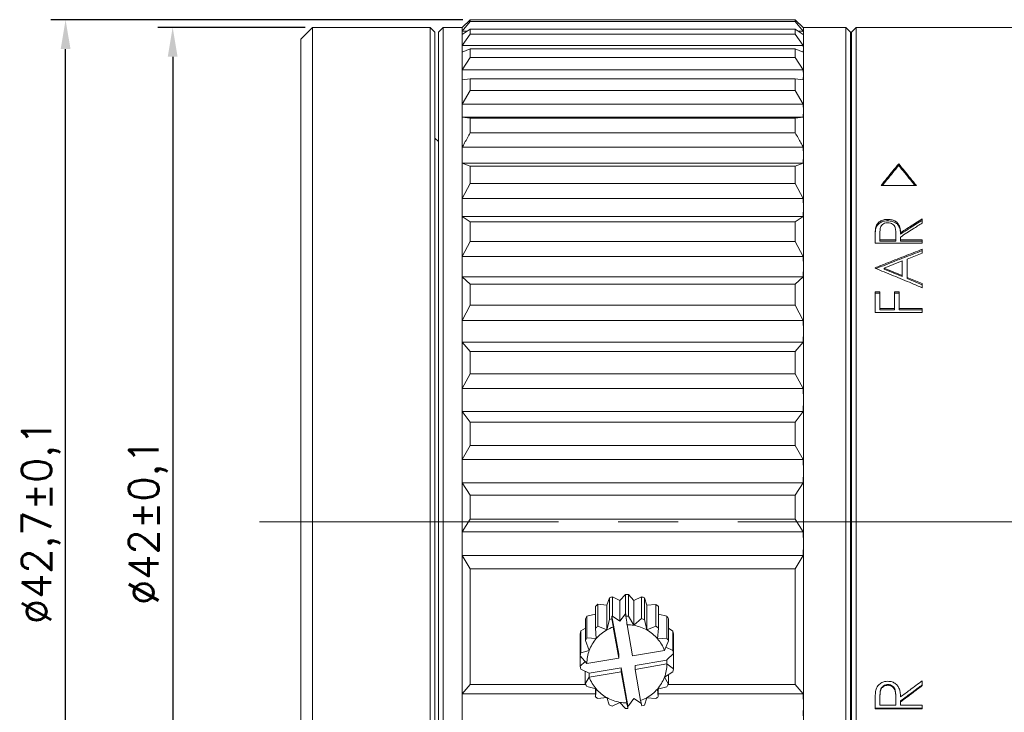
# Model space of a CAD drawing. Header units: millimetres. Extents: x 2480 to 2682, y -3541 to -3483.
# Tile 6 of 10: x 2599 to 2641, y -3515 to -3485. Entities that reach past the tile are written whole.
import ezdxf

# ---------------------------------------------------------------- set-up
doc = ezdxf.new("R2010")
doc.units = ezdxf.units.MM
doc.linetypes.add('CENTERX2', pattern=[20.32, 12.7, -2.54, 2.54, -2.54])
doc.layers.add('biao', color=7, linetype='Continuous', lineweight=13)
doc.layers.add('中心線', color=1, linetype='CENTERX2', lineweight=15)
doc.styles.get("Standard").update_dxf_attribs({"font": 'txt.shx'})
doc.dimstyles.new('ISO-25', dxfattribs={"dimtxt": 2.5, "dimasz": 2.5, "dimexe": 1.25, "dimexo": 0.625, "dimtad": 1, "dimdec": 3, "dimtxsty": 'Standard', "dimcen": 2.5, "dimadec": 0, "dimazin": 0, "dimtfac": 1, "dimtdec": 3, "dimtmove": 0, "dimatfit": 3, "dimfxl": 1, "dimarcsym": 0})

# ---------------------------------------------------------------- blocks, each defined once
blk = doc.blocks.new('*D2024')
at = {"layer": 'biao', "color": 0, "lineweight": -2, "transparency": 16777216}
for p, q in [((2610.863, -3485.736), (2604.611, -3485.736)), ((2605.236, -3486.986), (2605.236, -3526.486)), ((2610.863, -3527.736), (2604.611, -3527.736))]:
    blk.add_line(p, q, dxfattribs=at)
at = {"layer": 'biao', "color": 0, "transparency": 16777216}
for points in [[(2605.028, -3486.986), (2605.445, -3486.986), (2605.236, -3485.736)], [(2605.028, -3526.486), (2605.445, -3526.486), (2605.236, -3527.736)]]:
    blk.add_solid(points, dxfattribs=at)
at = {"layer": 'Defpoints', "color": 0, "transparency": 16777216}
for p in [(2611.176, -3485.736), (2605.236, -3527.736), (2611.176, -3527.736)]:
    blk.add_point(p, dxfattribs=at)
at = {"layer": 'biao', "color": 0, "transparency": 16777216, "insert": (2604.195, -3506.736), "char_height": 1.25, "attachment_point": 5, "rotation": 90}
blk.add_mtext('%%c42±0,1', dxfattribs=at)
blk = doc.blocks.new('*D2025')
at = {"layer": 'biao', "color": 0, "lineweight": -2, "transparency": 16777216}
for p, q in [((2617.568, -3485.41), (2600.062, -3485.41)), ((2600.687, -3526.825), (2600.687, -3486.66)), ((2617.568, -3528.075), (2600.062, -3528.075))]:
    blk.add_line(p, q, dxfattribs=at)
at = {"layer": 'biao', "color": 0, "transparency": 16777216}
for points in [[(2600.479, -3486.66), (2600.896, -3486.66), (2600.687, -3485.41)], [(2600.479, -3526.825), (2600.896, -3526.825), (2600.687, -3528.075)]]:
    blk.add_solid(points, dxfattribs=at)
at = {"layer": 'Defpoints', "color": 0, "transparency": 16777216}
for p in [(2600.687, -3485.41), (2617.88, -3485.41), (2617.88, -3528.075)]:
    blk.add_point(p, dxfattribs=at)
at = {"layer": 'biao', "color": 0, "transparency": 16777216, "insert": (2599.646, -3506.743), "char_height": 1.25, "attachment_point": 5, "rotation": 90}
blk.add_mtext('%%c42,7±0,1', dxfattribs=at)

msp = doc.modelspace()

# ---------------------------------------------------------------- linework, layer by layer
at = {"color": 7, "linetype": 'Continuous', "lineweight": 15}
for p, q in [((2611.1758, -3485.7358), (2610.6758, -3486.2358)), ((2616.1758, -3485.7358), (2611.1758, -3485.7358)), ((2611.1758, -3485.7358), (2611.1758, -3527.7358)), ((2616.3758, -3485.9358), (2616.1758, -3485.7358)), ((2616.1758, -3527.7358), (2616.1758, -3485.7358)), ((2616.73, -3485.7358), (2616.53, -3485.9358)), ((2617.53, -3485.7358), (2616.73, -3485.7358)), ((2616.73, -3485.7358), (2616.73, -3527.7358)), ((2617.536, -3485.7347), (2617.53, -3485.7358)), ((2617.53, -3485.9683), (2617.53, -3485.7358)), ((2617.53, -3485.7358), (2617.536, -3485.737)), ((2617.88, -3485.4097), (2617.536, -3485.7347)), ((2617.536, -3485.737), (2617.88, -3485.4147)), ((2617.88, -3485.4908), (2617.536, -3485.8941)), ((2617.88, -3485.4097), (2631.68, -3485.4097)), ((2617.88, -3485.4147), (2617.88, -3485.4908)), ((2631.68, -3485.4147), (2617.88, -3485.4147)), ((2617.88, -3485.4908), (2631.68, -3485.4908)), ((2632.0241, -3485.7347), (2631.68, -3485.4097)), ((2631.68, -3485.4908), (2631.68, -3485.4147)), ((2631.68, -3485.4147), (2632.0241, -3485.737)), ((2632.0241, -3485.8941), (2631.68, -3485.4908)), ((2632.03, -3485.7358), (2632.0241, -3485.7347)), ((2632.0241, -3485.737), (2632.03, -3485.7358)), ((2633.83, -3485.7358), (2632.03, -3485.7358)), ((2632.03, -3485.9683), (2632.03, -3485.7358)), ((2634.03, -3485.9358), (2633.83, -3485.7358)), ((2633.83, -3500.2932), (2633.83, -3485.7358)), ((2634.277, -3485.7358), (2634.077, -3485.9358)), ((2648.377, -3485.7358), (2634.277, -3485.7358)), ((2634.277, -3485.7358), (2634.277, -3527.7358)), ((2616.3758, -3485.9358), (2616.3758, -3527.5358)), ((2616.53, -3527.5358), (2616.53, -3485.9358)), ((2617.536, -3485.8941), (2617.53, -3485.9683)), ((2617.53, -3486.6463), (2617.53, -3485.9683)), ((2617.53, -3485.9683), (2617.536, -3486.0425)), ((2617.536, -3486.0425), (2617.88, -3485.8056)), ((2617.7515, -3485.8941), (2617.536, -3485.8941)), ((2617.88, -3486.0278), (2617.536, -3486.5007)), ((2617.88, -3485.8056), (2617.88, -3486.0278)), ((2631.68, -3485.8056), (2617.88, -3485.8056)), ((2617.88, -3486.0278), (2631.68, -3486.0278)), ((2631.68, -3486.0278), (2631.68, -3485.8056)), ((2631.68, -3485.8056), (2632.0241, -3486.0425)), ((2632.0241, -3486.5007), (2631.68, -3486.0278)), ((2632.0241, -3485.8941), (2631.8085, -3485.8941)), ((2632.03, -3485.9683), (2632.0241, -3485.8941)), ((2632.0241, -3486.0425), (2632.03, -3485.9683)), ((2632.03, -3486.6463), (2632.03, -3485.9683)), ((2634.03, -3485.9358), (2634.03, -3500.3545)), ((2634.077, -3485.9358), (2634.077, -3527.5358)), ((2610.6758, -3527.2358), (2610.6758, -3486.2358)), ((2617.536, -3486.5007), (2617.53, -3486.6463)), ((2632.0241, -3486.5007), (2617.536, -3486.5007)), ((2632.03, -3486.6463), (2632.0241, -3486.5007)), ((2617.53, -3487.7554), (2617.53, -3486.6463)), ((2617.53, -3486.6463), (2617.536, -3486.792)), ((2617.536, -3486.792), (2617.88, -3486.6456)), ((2617.88, -3486.6456), (2617.88, -3487.0091)), ((2631.68, -3486.6456), (2617.88, -3486.6456)), ((2631.68, -3487.0091), (2631.68, -3486.6456)), ((2631.68, -3486.6456), (2632.0241, -3486.792)), ((2632.0241, -3486.792), (2632.03, -3486.6463)), ((2632.03, -3487.7554), (2632.03, -3486.6463)), ((2634.077, -3486.6858), (2634.03, -3486.6858)), ((2617.88, -3487.0091), (2617.536, -3487.5414)), ((2617.88, -3487.0091), (2631.68, -3487.0091)), ((2632.0241, -3487.5414), (2631.68, -3487.0091)), ((2617.536, -3487.5414), (2617.53, -3487.7554)), ((2617.53, -3489.2717), (2617.53, -3487.7554)), ((2617.53, -3487.7554), (2617.536, -3487.9693)), ((2632.0241, -3487.5414), (2617.536, -3487.5414)), ((2632.03, -3487.7554), (2632.0241, -3487.5414)), ((2632.0241, -3487.9693), (2632.03, -3487.7554)), ((2632.03, -3489.2717), (2632.03, -3487.7554)), ((2617.536, -3487.9693), (2617.88, -3487.9167)), ((2617.88, -3487.9167), (2617.88, -3488.4136)), ((2631.68, -3487.9167), (2617.88, -3487.9167)), ((2631.68, -3488.4136), (2631.68, -3487.9167)), ((2631.68, -3487.9167), (2632.0241, -3487.9693)), ((2617.88, -3488.4136), (2617.536, -3488.994)), ((2617.88, -3488.4136), (2631.68, -3488.4136)), ((2632.0241, -3488.994), (2631.68, -3488.4136)), ((2617.536, -3488.994), (2617.53, -3489.2717)), ((2632.0241, -3488.994), (2617.536, -3488.994)), ((2632.03, -3489.2717), (2632.0241, -3488.994)), ((2617.53, -3491.1627), (2617.53, -3489.2717)), ((2617.53, -3489.2717), (2617.536, -3489.5493)), ((2632.0241, -3489.5493), (2632.03, -3489.2717)), ((2632.03, -3491.1627), (2632.03, -3489.2717)), ((2617.536, -3489.5493), (2617.88, -3489.5915)), ((2632.0241, -3489.5493), (2617.536, -3489.5493)), ((2617.88, -3489.5915), (2617.88, -3490.2112)), ((2631.68, -3489.5915), (2617.88, -3489.5915)), ((2631.68, -3489.5915), (2632.0241, -3489.5493)), ((2631.68, -3490.2112), (2631.68, -3489.5915)), ((2617.88, -3490.2112), (2631.68, -3490.2112)), ((2616.53, -3490.59), (2616.3758, -3490.4358)), ((2617.536, -3490.8272), (2617.53, -3491.1627)), ((2617.53, -3493.3878), (2617.53, -3491.1627)), ((2617.53, -3491.1627), (2617.536, -3491.4981)), ((2632.0241, -3490.8272), (2617.536, -3490.8272)), ((2632.03, -3491.1627), (2632.0241, -3490.8272)), ((2632.0241, -3491.4981), (2632.03, -3491.1627)), ((2632.03, -3493.3878), (2632.03, -3491.1627)), ((2617.536, -3491.4981), (2617.88, -3491.6342)), ((2632.0241, -3491.4981), (2617.536, -3491.4981)), ((2631.68, -3491.6342), (2632.0241, -3491.4981)), ((2636.077, -3491.5326), (2636.077, -3491.605)), ((2617.88, -3491.6342), (2617.88, -3492.3633)), ((2631.68, -3491.6342), (2617.88, -3491.6342)), ((2631.68, -3492.3633), (2631.68, -3491.6342)), ((2617.88, -3492.3633), (2617.536, -3493.0018)), ((2617.88, -3492.3633), (2631.68, -3492.3633)), ((2632.0241, -3493.0018), (2631.68, -3492.3633)), ((2636.827, -3492.4573), (2635.327, -3492.4573)), ((2617.536, -3493.0018), (2617.53, -3493.3878)), ((2632.0241, -3493.0018), (2617.536, -3493.0018)), ((2632.03, -3493.3878), (2632.0241, -3493.0018)), ((2617.53, -3495.8993), (2617.53, -3493.3878)), ((2617.53, -3493.3878), (2617.536, -3493.7738)), ((2632.0241, -3493.7738), (2632.03, -3493.3878)), ((2632.03, -3495.8993), (2632.03, -3493.3878)), ((2617.536, -3493.7738), (2617.88, -3494.0008)), ((2632.0241, -3493.7738), (2617.536, -3493.7738)), ((2617.88, -3494.0008), (2617.88, -3494.8238)), ((2631.68, -3494.0008), (2617.88, -3494.0008)), ((2631.68, -3494.0008), (2632.0241, -3493.7738)), ((2631.68, -3494.8238), (2631.68, -3494.0008)), ((2635.6119, -3493.8915), (2635.6119, -3493.9527)), ((2637.077, -3493.8713), (2637.077, -3494.0474)), ((2635.2821, -3494.7601), (2635.2821, -3494.4539)), ((2635.9516, -3494.5195), (2635.9488, -3494.8171)), ((2635.9516, -3494.5195), (2635.9516, -3494.4611)), ((2636.089, -3494.1939), (2636.089, -3494.1339)), ((2636.1464, -3494.3905), (2636.1464, -3494.3314)), ((2636.1539, -3494.4598), (2636.1539, -3494.5182)), ((2617.88, -3494.8238), (2617.536, -3495.471)), ((2617.88, -3494.8238), (2631.68, -3494.8238)), ((2632.0241, -3495.471), (2631.68, -3494.8238)), ((2635.077, -3494.9079), (2635.077, -3494.5794)), ((2637.077, -3494.9079), (2635.077, -3494.9079)), ((2635.9488, -3494.7601), (2635.2821, -3494.7601)), ((2635.2821, -3494.8171), (2635.2821, -3494.7601)), ((2635.9488, -3494.8171), (2635.2821, -3494.8171)), ((2635.9488, -3494.8171), (2635.9488, -3494.7601)), ((2636.1539, -3494.6405), (2636.1539, -3494.7601)), ((2636.1539, -3494.7601), (2637.077, -3494.7601)), ((2636.1539, -3494.7601), (2636.1539, -3494.8171)), ((2636.1539, -3494.8171), (2637.077, -3494.8171)), ((2637.077, -3494.7601), (2637.077, -3494.9079)), ((2637.077, -3495.3267), (2636.436, -3495.5761)), ((2637.077, -3495.1634), (2637.077, -3495.3267)), ((2617.536, -3495.471), (2617.53, -3495.8993)), ((2632.0241, -3495.471), (2617.536, -3495.471)), ((2632.03, -3495.8993), (2632.0241, -3495.471)), ((2635.4668, -3495.9574), (2636.2308, -3495.6563)), ((2636.2308, -3495.6563), (2636.2308, -3496.2698)), ((2636.436, -3495.5761), (2636.436, -3496.3543)), ((2617.53, -3498.6433), (2617.53, -3495.8993)), ((2617.53, -3495.8993), (2617.536, -3496.3276)), ((2632.0241, -3496.3276), (2632.03, -3495.8993)), ((2632.03, -3498.6433), (2632.03, -3495.8993)), ((2635.077, -3495.9666), (2635.077, -3495.9446)), ((2635.4668, -3496.0087), (2635.4668, -3495.9574)), ((2636.2308, -3496.2698), (2635.4668, -3495.9574)), ((2636.2308, -3496.3196), (2635.4668, -3496.0087)), ((2617.536, -3496.3276), (2617.88, -3496.6407)), ((2632.0241, -3496.3276), (2617.536, -3496.3276)), ((2631.68, -3496.6407), (2632.0241, -3496.3276)), ((2636.2308, -3496.3196), (2636.2308, -3496.2698)), ((2636.436, -3496.3543), (2637.077, -3496.6197)), ((2636.436, -3496.3543), (2636.436, -3496.4037)), ((2636.436, -3496.4037), (2637.077, -3496.6679)), ((2637.077, -3496.6197), (2637.077, -3496.7918)), ((2617.88, -3496.6407), (2617.88, -3497.5399)), ((2631.68, -3496.6407), (2617.88, -3496.6407)), ((2631.68, -3497.5399), (2631.68, -3496.6407)), ((2635.077, -3496.973), (2635.2821, -3496.973)), ((2635.077, -3497.8458), (2635.077, -3496.973)), ((2635.077, -3497.0195), (2635.2821, -3497.0195)), ((2635.2821, -3496.973), (2635.2821, -3497.6835)), ((2635.8975, -3496.973), (2636.1026, -3496.973)), ((2635.8975, -3497.6835), (2635.8975, -3496.973)), ((2635.8975, -3497.0195), (2636.1026, -3497.0195)), ((2636.1026, -3496.973), (2636.1026, -3497.6835)), ((2617.88, -3497.5399), (2617.536, -3498.1819)), ((2617.88, -3497.5399), (2631.68, -3497.5399)), ((2632.0241, -3498.1819), (2631.68, -3497.5399)), ((2637.077, -3497.8458), (2635.077, -3497.8458)), ((2635.2821, -3497.6835), (2635.8975, -3497.6835)), ((2635.2821, -3497.6835), (2635.2821, -3497.7267)), ((2635.2821, -3497.7267), (2635.8975, -3497.7267)), ((2635.8975, -3497.6835), (2635.8975, -3497.7267)), ((2636.1026, -3497.6835), (2637.077, -3497.6835)), ((2636.1026, -3497.6835), (2636.1026, -3497.7267)), ((2636.1026, -3497.7267), (2637.077, -3497.7267)), ((2637.077, -3497.6835), (2637.077, -3497.8458)), ((2617.536, -3498.1819), (2617.53, -3498.6433)), ((2632.0241, -3498.1819), (2617.536, -3498.1819)), ((2632.03, -3498.6433), (2632.0241, -3498.1819)), ((2617.53, -3501.5609), (2617.53, -3498.6433)), ((2617.53, -3498.6433), (2617.536, -3499.1047)), ((2632.0241, -3499.1047), (2632.03, -3498.6433)), ((2632.03, -3501.5609), (2632.03, -3498.6433)), ((2617.536, -3499.1047), (2617.88, -3499.4972)), ((2632.0241, -3499.1047), (2617.536, -3499.1047)), ((2631.68, -3499.4972), (2632.0241, -3499.1047)), ((2617.88, -3499.4972), (2617.88, -3500.4533)), ((2631.68, -3499.4972), (2617.88, -3499.4972)), ((2631.68, -3500.4533), (2631.68, -3499.4972)), ((2633.83, -3527.7358), (2633.83, -3500.2932)), ((2634.03, -3500.3545), (2634.03, -3527.5358)), ((2617.88, -3500.4533), (2617.536, -3501.0763)), ((2617.88, -3500.4533), (2631.68, -3500.4533)), ((2632.0241, -3501.0763), (2631.68, -3500.4533)), ((2617.536, -3501.0763), (2617.53, -3501.5609)), ((2632.0241, -3501.0763), (2617.536, -3501.0763)), ((2632.03, -3501.5609), (2632.0241, -3501.0763)), ((2617.53, -3504.5896), (2617.53, -3501.5609)), ((2617.53, -3501.5609), (2617.536, -3502.0455)), ((2632.0241, -3502.0455), (2632.03, -3501.5609)), ((2632.03, -3504.5896), (2632.03, -3501.5609)), ((2617.536, -3502.0455), (2617.88, -3502.509)), ((2632.0241, -3502.0455), (2617.536, -3502.0455)), ((2631.68, -3502.509), (2632.0241, -3502.0455)), ((2617.88, -3502.509), (2617.88, -3503.5015)), ((2631.68, -3502.509), (2617.88, -3502.509)), ((2631.68, -3503.5015), (2631.68, -3502.509)), ((2617.88, -3503.5015), (2617.536, -3504.0922)), ((2617.88, -3503.5015), (2631.68, -3503.5015)), ((2632.0241, -3504.0922), (2631.68, -3503.5015)), ((2617.536, -3504.0922), (2617.53, -3504.5896)), ((2632.0241, -3504.0922), (2617.536, -3504.0922)), ((2632.03, -3504.5896), (2632.0241, -3504.0922)), ((2617.53, -3507.6643), (2617.53, -3504.5896)), ((2617.53, -3504.5896), (2617.536, -3505.0869)), ((2632.0241, -3505.0869), (2632.03, -3504.5896)), ((2632.03, -3507.6643), (2632.03, -3504.5896)), ((2617.536, -3505.0869), (2617.88, -3505.6115)), ((2632.0241, -3505.0869), (2617.536, -3505.0869)), ((2631.68, -3505.6115), (2632.0241, -3505.0869)), ((2617.88, -3505.6115), (2617.88, -3506.619)), ((2631.68, -3505.6115), (2617.88, -3505.6115)), ((2631.68, -3506.619), (2631.68, -3505.6115)), ((2617.88, -3506.619), (2617.536, -3507.1647)), ((2617.88, -3506.619), (2631.68, -3506.619)), ((2632.0241, -3507.1647), (2631.68, -3506.619)), ((2617.536, -3507.1647), (2617.53, -3507.6643)), ((2632.0241, -3507.1647), (2617.536, -3507.1647)), ((2632.03, -3507.6643), (2632.0241, -3507.1647)), ((2617.53, -3514.5121), (2617.53, -3507.6643)), ((2617.53, -3507.6643), (2617.536, -3508.1638)), ((2632.0241, -3508.1638), (2632.03, -3507.6643)), ((2632.03, -3514.5121), (2632.03, -3507.6643)), ((2617.536, -3508.1638), (2617.88, -3508.7381)), ((2632.0241, -3508.1638), (2617.536, -3508.1638)), ((2631.68, -3508.7381), (2632.0241, -3508.1638)), ((2617.88, -3508.7381), (2617.88, -3513.6467)), ((2631.68, -3508.7381), (2617.88, -3508.7381)), ((2631.68, -3513.6467), (2631.68, -3508.7381)), ((2623.786, -3509.9656), (2623.6827, -3510.2767)), ((2623.786, -3509.9656), (2623.786, -3510.8905)), ((2623.9136, -3510.7402), (2623.9136, -3509.9204)), ((2624.2379, -3510.0802), (2623.9136, -3509.9204)), ((2624.4658, -3509.8263), (2624.2379, -3510.0802)), ((2624.4658, -3509.8263), (2624.4658, -3510.646)), ((2624.6015, -3510.7514), (2624.6015, -3509.8265)), ((2624.8283, -3510.0813), (2624.6015, -3509.8265)), ((2625.1534, -3509.9227), (2624.8283, -3510.0813)), ((2625.1534, -3509.9227), (2625.1534, -3510.8475)), ((2625.2808, -3510.8931), (2625.2808, -3509.9683)), ((2625.3827, -3510.2797), (2625.2808, -3509.9683)), ((2623.1959, -3510.3238), (2623.1959, -3511.2487)), ((2623.3, -3511.1636), (2623.3, -3510.2387)), ((2623.6827, -3510.2767), (2623.3, -3510.2387)), ((2623.6827, -3510.2767), (2623.6827, -3511.3277)), ((2624.2379, -3510.0802), (2624.2379, -3510.9631)), ((2624.8283, -3510.0813), (2624.8283, -3511.1323)), ((2625.7657, -3510.2431), (2625.3827, -3510.2797)), ((2625.3827, -3510.2797), (2625.3827, -3511.3307)), ((2625.7657, -3510.2431), (2625.7657, -3511.168)), ((2625.8695, -3511.2535), (2625.8695, -3510.3286)), ((2623.1959, -3510.6551), (2622.8348, -3510.743)), ((2622.8348, -3511.6679), (2622.8348, -3510.743)), ((2623.8947, -3510.8514), (2623.8947, -3510.7463)), ((2623.8947, -3510.7463), (2624.1829, -3512.3618)), ((2624.2379, -3510.9631), (2623.9136, -3510.7402)), ((2624.4658, -3510.646), (2624.2379, -3510.9631)), ((2624.4857, -3510.6455), (2624.4857, -3510.7506)), ((2624.6015, -3510.7514), (2624.8283, -3511.1323)), ((2626.2291, -3510.7491), (2625.8695, -3510.6602)), ((2626.2291, -3510.7491), (2626.2291, -3511.6739)), ((2622.7667, -3511.2512), (2622.5741, -3511.3724)), ((2622.7667, -3510.8578), (2622.7667, -3511.7827)), ((2623.2297, -3511.6979), (2623.1959, -3511.2487)), ((2623.3, -3511.1636), (2623.6827, -3511.3277)), ((2623.6827, -3511.3277), (2623.786, -3510.8905)), ((2623.9469, -3511.2073), (2624.1829, -3512.53)), ((2624.774, -3512.4292), (2624.538, -3511.1065)), ((2624.8283, -3511.1323), (2625.1534, -3510.8475)), ((2625.2808, -3510.8931), (2625.3827, -3511.3307)), ((2625.3827, -3511.3307), (2625.7657, -3511.168)), ((2625.8695, -3511.2535), (2625.8343, -3511.7025)), ((2626.2967, -3511.789), (2626.2967, -3510.8641)), ((2626.4875, -3511.3794), (2626.2967, -3511.2585)), ((2622.5503, -3511.503), (2622.5503, -3512.4279)), ((2622.5741, -3512.2973), (2622.5741, -3511.3724)), ((2622.8348, -3511.6679), (2623.2297, -3511.6979)), ((2625.8343, -3511.7025), (2626.2291, -3511.6739)), ((2626.4875, -3511.3794), (2626.4875, -3512.1992)), ((2626.5108, -3512.3299), (2626.5108, -3511.5101)), ((2622.5492, -3512.8708), (2622.5492, -3512.051)), ((2622.9336, -3512.1972), (2622.7667, -3511.7827)), ((2626.2967, -3511.789), (2626.131, -3512.1969)), ((2626.4875, -3512.1992), (2626.1861, -3512.0612)), ((2622.8259, -3512.7606), (2622.5503, -3512.4279)), ((2622.5741, -3512.2973), (2622.9336, -3512.1972)), ((2624.1829, -3512.3618), (2624.1829, -3512.53)), ((2626.1269, -3512.1984), (2624.774, -3512.4292)), ((2626.131, -3512.1969), (2626.1269, -3512.1984)), ((2626.23, -3512.6034), (2626.5108, -3512.3299)), ((2626.5098, -3512.3309), (2626.5098, -3512.983)), ((2622.7529, -3512.6725), (2622.5492, -3512.8708)), ((2622.83, -3512.7607), (2622.8259, -3512.7606)), ((2624.1829, -3512.53), (2622.83, -3512.7607)), ((2624.8771, -3512.8389), (2626.2341, -3512.6074)), ((2624.8771, -3513.007), (2626.23, -3512.7763)), ((2624.8771, -3512.8389), (2624.8771, -3513.007)), ((2626.2341, -3512.6074), (2626.23, -3512.6034)), ((2626.23, -3512.7763), (2626.2341, -3512.7747)), ((2626.2341, -3512.6074), (2626.2341, -3512.7747)), ((2626.2341, -3512.7747), (2626.5098, -3512.983)), ((2622.5726, -3513.0015), (2622.9315, -3513.1659)), ((2622.7633, -3513.6219), (2622.7633, -3513.0889)), ((2622.7633, -3513.6219), (2622.929, -3513.3384)), ((2622.929, -3513.1711), (2624.286, -3512.9397)), ((2622.9315, -3513.1659), (2622.929, -3513.1711)), ((2622.929, -3513.3384), (2622.929, -3513.1711)), ((2622.929, -3513.3384), (2622.9331, -3513.3386)), ((2622.9331, -3513.3386), (2624.286, -3513.1079)), ((2624.286, -3513.1079), (2624.286, -3512.9397)), ((2624.286, -3512.9397), (2624.5743, -3514.5552)), ((2624.286, -3513.1079), (2624.522, -3514.4305)), ((2625.1131, -3514.3297), (2624.8771, -3513.007)), ((2626.4859, -3513.1136), (2626.1264, -3513.3398)), ((2626.1264, -3513.3398), (2626.2933, -3513.6282)), ((2626.2933, -3513.2348), (2626.2933, -3513.6282)), ((2617.88, -3513.6467), (2617.536, -3514.0476)), ((2617.88, -3513.6467), (2622.777, -3513.6467)), ((2623.2257, -3513.8345), (2622.831, -3513.737)), ((2626.2252, -3513.743), (2625.8303, -3513.8392)), ((2626.283, -3513.6467), (2631.68, -3513.6467)), ((2632.0241, -3514.0476), (2631.68, -3513.6467)), ((2635.6115, -3513.6795), (2635.6115, -3513.6464)), ((2635.6667, -3513.6837), (2635.6667, -3513.6506)), ((2637.077, -3513.4856), (2637.077, -3513.6954)), ((2617.536, -3514.0476), (2617.53, -3514.5121)), ((2623.1905, -3514.0476), (2617.536, -3514.0476)), ((2623.1905, -3514.1574), (2623.1905, -3513.8258)), ((2623.1905, -3514.1574), (2623.2257, -3513.8345)), ((2625.8303, -3513.8392), (2625.8641, -3514.1622)), ((2625.8641, -3513.8309), (2625.8641, -3514.1622)), ((2632.0241, -3514.0476), (2625.8641, -3514.0476)), ((2632.03, -3514.5121), (2632.0241, -3514.0476)), ((2635.2821, -3514.135), (2635.2821, -3514.1704)), ((2635.2821, -3514.5199), (2635.2821, -3514.1704)), ((2635.3036, -3513.9195), (2635.3036, -3513.8853)), ((2635.9516, -3514.1432), (2635.9516, -3514.1786)), ((2617.53, -3517.2783), (2617.53, -3514.5121)), ((2617.53, -3514.5121), (2617.536, -3514.9765)), ((2623.6773, -3514.2063), (2623.2943, -3514.2429)), ((2623.7792, -3514.5178), (2623.6773, -3514.2063)), ((2624.2317, -3514.4048), (2623.9067, -3514.5634)), ((2624.4585, -3514.6595), (2624.2317, -3514.4048)), ((2624.5743, -3514.5552), (2624.5743, -3514.6603)), ((2624.5942, -3514.5547), (2624.8221, -3514.2377)), ((2624.8221, -3514.2377), (2625.1464, -3514.4605)), ((2625.3773, -3514.2094), (2625.274, -3514.5204)), ((2625.76, -3514.2473), (2625.3773, -3514.2094)), ((2632.0241, -3514.9765), (2632.03, -3514.5121)), ((2632.03, -3517.2783), (2632.03, -3514.5121)), ((2635.077, -3514.6863), (2635.077, -3514.3144)), ((2635.9488, -3514.5199), (2635.2821, -3514.5199)), ((2635.9488, -3514.5193), (2635.9488, -3514.5199)), ((2636.1539, -3514.3842), (2636.1539, -3514.3478)), ((2636.1539, -3514.3842), (2636.1539, -3514.5199)), ((2636.1539, -3514.5199), (2637.077, -3514.5199)), ((2637.077, -3514.5199), (2637.077, -3514.6863)), ((2637.077, -3514.6484), (2635.077, -3514.6484)), ((2637.077, -3514.6863), (2635.077, -3514.6863))]:
    msp.add_line(p, q, dxfattribs=at)
for centre, radius, start, end in [((2624.5267, -3511.856), 2.0304, 107.57421, 111.39516), ((2624.53, -3511.871), 2.0458, 87.99674, 91.79862), ((2624.5336, -3511.8554), 2.0297, 68.39863, 72.22056), ((2624.5066, -3511.8212), 1.99, 127.32314, 131.19599), ((2624.5536, -3511.821), 1.9897, 48.5956, 52.46873), ((2624.4728, -3511.7919), 1.945, 147.36441, 151.29661), ((2624.5248, -3512.6701), 2.0244, 107.57421, 108.1375), ((2624.5302, -3512.6976), 2.0525, 91.24144, 91.7982), ((2624.53, -3512.7953), 2.0452, 87.99627, 91.24056), ((2624.5876, -3511.7917), 1.9446, 28.49132, 32.42416), ((2624.5065, -3512.7461), 1.9899, 127.3231, 131.19602), ((2624.5244, -3512.8256), 1.7183, 109.63934, 119.33176), ((2624.5265, -3512.7804), 2.0298, 108.13538, 111.39556), ((2624.53, -3512.8443), 1.7378, 80.11861, 89.73841), ((2624.5329, -3512.8315), 1.7247, 60.48051, 80.13884), ((2624.5337, -3512.78), 2.0294, 68.39837, 72.22101), ((2624.5536, -3512.7459), 1.9897, 48.59572, 52.46876), ((2624.4457, -3511.7811), 1.9157, 167.68335, 171.65556), ((2624.4726, -3512.7167), 1.9449, 147.36423, 151.29679), ((2624.5105, -3512.8028), 1.6915, 119.30181, 139.21749), ((2624.5497, -3512.8024), 1.6911, 40.57249, 60.49152), ((2624.5876, -3512.7166), 1.9446, 28.49132, 32.42416), ((2624.6154, -3511.7809), 1.9146, 8.12968, 12.10404), ((2624.4819, -3512.7779), 1.6536, 139.22041, 159.44057), ((2624.5783, -3512.7778), 1.6534, 20.51297, 40.56883), ((2624.4457, -3512.7059), 1.9157, 167.68335, 171.65556), ((2624.459, -3512.7689), 1.629, 159.45732, 179.7137), ((2624.6154, -3512.6007), 1.9147, 8.12972, 12.10399), ((2624.4452, -3512.6), 1.9153, 188.13034, 192.10338), ((2624.601, -3512.7682), 1.629, 339.45721, 359.71371), ((2624.4817, -3512.7592), 1.6534, 200.5129, 220.56899), ((2624.5781, -3512.7591), 1.6536, 319.22027, 339.44064), ((2624.6146, -3512.705), 1.9154, 347.68303, 351.65588), ((2624.4721, -3512.6945), 1.9442, 208.49112, 212.4247), ((2624.5869, -3512.6939), 1.9454, 327.36461, 331.29607), ((2624.5064, -3512.665), 1.9897, 228.59548, 232.4685), ((2624.5103, -3512.7346), 1.6911, 220.57248, 240.49148), ((2624.5495, -3512.7343), 1.6915, 299.30162, 319.21774), ((2624.5535, -3512.6649), 1.9898, 307.3231, 311.19627), ((2624.5271, -3512.7055), 1.7247, 240.48053, 260.13882), ((2624.5262, -3512.6312), 2.0291, 248.39819, 252.22132), ((2624.53, -3512.6928), 1.7377, 260.11847, 269.73855), ((2624.5298, -3512.5031), 2.0526, 271.24145, 271.79819), ((2624.5356, -3512.7115), 1.7181, 289.63895, 299.33208), ((2624.5336, -3512.6307), 2.0296, 288.13559, 291.3961), ((2624.53, -3512.6156), 2.0452, 267.99627, 271.24056)]:
    msp.add_arc(centre, radius, start, end, dxfattribs=at)
for major_axis, ratio, start_param, end_param in [((0.1316, 21), 0.0044326, 0.9465491, 0.9639729), ((0.1502, 21), 0.0027832, 4.3326916, 4.3501149)]:
    msp.add_ellipse((2635.9502, -3506.7358), major_axis=major_axis, ratio=ratio, start_param=start_param, end_param=end_param, dxfattribs=at)
for points, knots in [([(2617.88, -3490.2112), (2617.7985, -3490.3551), (2617.6826, -3490.5598), (2617.5695, -3490.766), (2617.536, -3490.8272)], [0, 0, 0, 0, 0.7030035, 1, 1, 1, 1]), ([(2632.0241, -3490.8272), (2631.9905, -3490.766), (2631.8774, -3490.5598), (2631.7615, -3490.3551), (2631.68, -3490.2112)], [0, 0, 0, 0, 0.2969964, 1, 1, 1, 1]), ([(2635.327, -3492.4573), (2635.4102, -3492.3522), (2635.5767, -3492.1419), (2635.8268, -3491.8336), (2635.9936, -3491.633), (2636.077, -3491.5326)], [0, 0, 0, 0, 0.3327075, 0.666301, 1, 1, 1, 1]), ([(2636.077, -3491.5326), (2636.1602, -3491.6327), (2636.3267, -3491.833), (2636.5768, -3492.1413), (2636.7436, -3492.3519), (2636.827, -3492.4573)], [0, 0, 0, 0, 0.332708, 0.6663007, 1, 1, 1, 1]), ([(2635.3813, -3492.4573), (2635.4467, -3492.3752), (2635.5953, -3492.1885), (2635.8272, -3491.9041), (2635.9937, -3491.7047), (2636.077, -3491.605)], [0, 0, 0, 0, 0.281896, 0.6408911, 1, 1, 1, 1]), ([(2636.077, -3491.605), (2636.1605, -3491.705), (2636.3272, -3491.9045), (2636.5591, -3492.189), (2636.7075, -3492.3754), (2636.7727, -3492.4573)], [0, 0, 0, 0, 0.3599672, 0.7189615, 1, 1, 1, 1]), ([(2635.1042, -3494.2128), (2635.1269, -3494.1593), (2635.17, -3494.0575), (2635.3124, -3493.9507), (2635.4662, -3493.8977), (2635.5676, -3493.8934), (2635.6119, -3493.8915)], [0, 0, 0, 0, 0.29783348, 0.56701722, 0.81125798, 1, 1, 1, 1]), ([(2635.1042, -3494.2724), (2635.1268, -3494.2194), (2635.1697, -3494.1184), (2635.3113, -3494.0123), (2635.465, -3493.959), (2635.567, -3493.9546), (2635.6119, -3493.9527)], [0, 0, 0, 0, 0.2959486, 0.5638534, 0.8082433, 1, 1, 1, 1]), ([(2635.3036, -3494.2379), (2635.3158, -3494.2075), (2635.3402, -3494.1469), (2635.423, -3494.0801), (2635.517, -3494.0397), (2635.5823, -3494.0358), (2635.6115, -3494.034)], [0, 0, 0, 0, 0.2737729, 0.5468586, 0.7978632, 1, 1, 1, 1]), ([(2635.6115, -3494.034), (2635.6207, -3494.0342), (2635.6392, -3494.0347), (2635.6575, -3494.0366), (2635.6667, -3494.0376)], [0, 0, 0, 0, 0.4991914, 1, 1, 1, 1]), ([(2635.6119, -3493.8915), (2635.6768, -3493.8956), (2635.797, -3493.9031), (2635.9518, -3493.9743), (2636.043, -3494.057), (2636.0779, -3494.1153), (2636.089, -3494.1339)], [0, 0, 0, 0, 0.3218585, 0.5962475, 0.8713492, 1, 1, 1, 1]), ([(2635.6119, -3493.9527), (2635.677, -3493.9568), (2635.7975, -3493.9643), (2635.9525, -3494.0355), (2636.0434, -3494.1179), (2636.0781, -3494.1758), (2636.089, -3494.1939)], [0, 0, 0, 0, 0.3235279, 0.5983478, 0.8739296, 1, 1, 1, 1]), ([(2635.6667, -3494.0376), (2635.705, -3494.0462), (2635.7765, -3494.0624), (2635.8602, -3494.1215), (2635.926, -3494.2114), (2635.9487, -3494.3297), (2635.9507, -3494.4193), (2635.9516, -3494.4611)], [0, 0, 0, 0, 0.179122, 0.3350979, 0.4947804, 0.7641558, 1, 1, 1, 1]), ([(2636.1539, -3494.4598), (2636.2841, -3494.376), (2636.503, -3494.2351), (2636.8107, -3494.0392), (2636.9882, -3493.9273), (2637.077, -3493.8713)], [0, 0, 0, 0, 0.4229194, 0.7114542, 1, 1, 1, 1]), ([(2636.1539, -3494.5182), (2636.2843, -3494.4347), (2636.5033, -3494.2944), (2636.811, -3494.0995), (2636.9883, -3493.9882), (2637.077, -3493.9325)], [0, 0, 0, 0, 0.423701, 0.7118437, 1, 1, 1, 1]), ([(2637.077, -3494.0474), (2636.9469, -3494.1302), (2636.728, -3494.2695), (2636.4203, -3494.4676), (2636.2427, -3494.5829), (2636.1539, -3494.6405)], [0, 0, 0, 0, 0.4229188, 0.7114544, 1, 1, 1, 1]), ([(2635.077, -3494.5794), (2635.0769, -3494.5178), (2635.0766, -3494.3945), (2635.095, -3494.2734), (2635.1042, -3494.2128)], [0, 0, 0, 0, 0.498802, 1, 1, 1, 1]), ([(2635.077, -3494.6373), (2635.0769, -3494.576), (2635.0766, -3494.4532), (2635.095, -3494.3328), (2635.1042, -3494.2724)], [0, 0, 0, 0, 0.4987919, 1, 1, 1, 1]), ([(2635.2821, -3494.4539), (2635.2825, -3494.426), (2635.2832, -3494.3758), (2635.2893, -3494.3036), (2635.2988, -3494.2598), (2635.3036, -3494.2379)], [0, 0, 0, 0, 0.3843379, 0.6912053, 1, 1, 1, 1]), ([(2636.089, -3494.1339), (2636.1013, -3494.161), (2636.1303, -3494.2247), (2636.1405, -3494.2925), (2636.1464, -3494.3314)], [0, 0, 0, 0, 0.4259496, 1, 1, 1, 1]), ([(2636.089, -3494.1939), (2636.1013, -3494.2208), (2636.1302, -3494.2842), (2636.1405, -3494.3516), (2636.1464, -3494.3905)], [0, 0, 0, 0, 0.4247759, 1, 1, 1, 1]), ([(2636.1464, -3494.3314), (2636.1481, -3494.3481), (2636.1524, -3494.3907), (2636.1534, -3494.4337), (2636.1539, -3494.4598)], [0, 0, 0, 0, 0.3926023, 1, 1, 1, 1]), ([(2636.1464, -3494.3905), (2636.1481, -3494.4072), (2636.1524, -3494.4496), (2636.1534, -3494.4924), (2636.1539, -3494.5182)], [0, 0, 0, 0, 0.3944804, 1, 1, 1, 1]), ([(2635.077, -3495.9446), (2635.228, -3495.885), (2635.6368, -3495.7234), (2636.3035, -3495.4623), (2636.8192, -3495.2631), (2637.077, -3495.1634)], [0, 0, 0, 0, 0.22652746, 0.61325391, 1, 1, 1, 1]), ([(2635.1136, -3495.9816), (2635.2526, -3495.927), (2635.6492, -3495.771), (2636.3037, -3495.5159), (2636.8192, -3495.3177), (2637.077, -3495.2185)], [0, 0, 0, 0, 0.2122922, 0.6061357, 1, 1, 1, 1]), ([(2637.077, -3496.7918), (2636.9267, -3496.7291), (2636.5183, -3496.5588), (2635.8516, -3496.2831), (2635.3352, -3496.0721), (2635.077, -3495.9666)], [0, 0, 0, 0, 0.225417, 0.6126978, 1, 1, 1, 1]), ([(2624.538, -3511.1065), (2624.5366, -3511.0974), (2624.5192, -3510.9787), (2624.5018, -3510.8601), (2624.4857, -3510.7506)], [0, 0, 0, 0, 0.0764192, 1, 1, 1, 1]), ([(2623.8947, -3510.8514), (2623.9107, -3510.9609), (2623.9281, -3511.0795), (2623.9456, -3511.1983), (2623.9469, -3511.2073)], [0, 0, 0, 0, 0.92358, 1, 1, 1, 1]), ([(2635.1042, -3513.8901), (2635.1269, -3513.8273), (2635.17, -3513.7077), (2635.3124, -3513.5806), (2635.4662, -3513.5173), (2635.5676, -3513.5121), (2635.6119, -3513.5099)], [0, 0, 0, 0, 0.2978339, 0.5670174, 0.8112582, 1, 1, 1, 1]), ([(2635.3036, -3513.8853), (2635.3157, -3513.85), (2635.34, -3513.7795), (2635.4223, -3513.7013), (2635.5162, -3513.6533), (2635.5818, -3513.6486), (2635.6115, -3513.6464)], [0, 0, 0, 0, 0.272146, 0.5438037, 0.7942552, 1, 1, 1, 1]), ([(2635.3036, -3513.9195), (2635.3158, -3513.8839), (2635.3402, -3513.8129), (2635.423, -3513.7341), (2635.517, -3513.6862), (2635.5823, -3513.6816), (2635.6115, -3513.6795)], [0, 0, 0, 0, 0.2737738, 0.5468589, 0.797863, 1, 1, 1, 1]), ([(2635.6115, -3513.6464), (2635.6207, -3513.6467), (2635.6392, -3513.6472), (2635.6576, -3513.6495), (2635.6667, -3513.6506)], [0, 0, 0, 0, 0.49922103, 1, 1, 1, 1]), ([(2635.6115, -3513.6795), (2635.6207, -3513.6798), (2635.6392, -3513.6803), (2635.6575, -3513.6826), (2635.6667, -3513.6837)], [0, 0, 0, 0, 0.4991919, 1, 1, 1, 1]), ([(2635.6119, -3513.5099), (2635.6768, -3513.5147), (2635.797, -3513.5237), (2635.9518, -3513.6087), (2636.043, -3513.7069), (2636.0779, -3513.7756), (2636.089, -3513.7975)], [0, 0, 0, 0, 0.3218581, 0.5962466, 0.8713491, 1, 1, 1, 1]), ([(2635.6667, -3513.6506), (2635.705, -3513.6609), (2635.7767, -3513.68), (2635.8605, -3513.7496), (2635.9263, -3513.8553), (2635.9487, -3513.9927), (2635.9507, -3514.0955), (2635.9516, -3514.1432)], [0, 0, 0, 0, 0.1796951, 0.3366706, 0.4966582, 0.7662958, 1, 1, 1, 1]), ([(2635.6667, -3513.6837), (2635.705, -3513.694), (2635.7765, -3513.7132), (2635.8602, -3513.7829), (2635.926, -3513.8886), (2635.9486, -3514.0268), (2635.9507, -3514.1303), (2635.9516, -3514.1786)], [0, 0, 0, 0, 0.1791194, 0.3350978, 0.4947772, 0.7641487, 1, 1, 1, 1]), ([(2636.1539, -3514.1771), (2636.2841, -3514.0801), (2636.503, -3513.9169), (2636.8107, -3513.6861), (2636.9882, -3513.5524), (2637.077, -3513.4856)], [0, 0, 0, 0, 0.4229188, 0.7114541, 1, 1, 1, 1]), ([(2637.077, -3513.6622), (2636.9466, -3513.7595), (2636.7276, -3513.923), (2636.4199, -3514.1513), (2636.2426, -3514.2823), (2636.1539, -3514.3478)], [0, 0, 0, 0, 0.4236998, 0.7118438, 1, 1, 1, 1]), ([(2637.077, -3513.6954), (2636.9469, -3513.793), (2636.728, -3513.9571), (2636.4203, -3514.1865), (2636.2427, -3514.3183), (2636.1539, -3514.3842)], [0, 0, 0, 0, 0.4229189, 0.7114538, 1, 1, 1, 1]), ([(2635.077, -3514.3144), (2635.0769, -3514.2438), (2635.0766, -3514.1023), (2635.095, -3513.9609), (2635.1042, -3513.8901)], [0, 0, 0, 0, 0.49880391, 1, 1, 1, 1]), ([(2635.2821, -3514.135), (2635.2825, -3514.1027), (2635.2832, -3514.045), (2635.2893, -3513.9614), (2635.2988, -3513.9107), (2635.3036, -3513.8853)], [0, 0, 0, 0, 0.3861561, 0.6921126, 1, 1, 1, 1]), ([(2635.2821, -3514.1704), (2635.2825, -3514.1381), (2635.2832, -3514.0802), (2635.2893, -3513.9962), (2635.2988, -3513.9451), (2635.3036, -3513.9195)], [0, 0, 0, 0, 0.3843364, 0.6912066, 1, 1, 1, 1]), ([(2636.089, -3513.7975), (2636.1013, -3513.8294), (2636.1303, -3513.9043), (2636.1405, -3513.9832), (2636.1464, -3514.0285)], [0, 0, 0, 0, 0.42595, 1, 1, 1, 1]), ([(2636.1464, -3514.0285), (2636.1481, -3514.0479), (2636.1524, -3514.0974), (2636.1534, -3514.147), (2636.1539, -3514.1771)], [0, 0, 0, 0, 0.3926026, 1, 1, 1, 1]), ([(2624.522, -3514.4305), (2624.5289, -3514.4609), (2624.5464, -3514.5376), (2624.5638, -3514.6141), (2624.5743, -3514.6603)], [0, 0, 0, 0, 0.3956128, 1, 1, 1, 1]), ([(2625.1654, -3514.5595), (2625.1548, -3514.5133), (2625.1374, -3514.4368), (2625.12, -3514.3601), (2625.1131, -3514.3297)], [0, 0, 0, 0, 0.6043833, 1, 1, 1, 1])]:
    msp.add_open_spline(points, degree=3, knots=knots, dxfattribs=at)
at = {"layer": '中心線'}
msp.add_line((2608.9241, -3506.7358), (2676.2935, -3506.7358), dxfattribs=at)

# ---------------------------------------------------------------- dimensions: what is measured, and where the dimension line sits
at = {"layer": 'biao', "color": 7}
for base, p1, p2, override, picture, middle in [((2600.6875, -3485.4097), (2617.88, -3528.0755), (2617.88, -3485.4097), {"dimscale": 0.5, "dimdec": 1, "dimpost": '%%c<>', "dimtol": 1, "dimtp": 0.1, "dimtm": 0.1}, '*D2025', (2599.6458, -3506.7426)), ((2605.2364, -3527.7358), (2611.1758, -3485.7358), (2611.1758, -3527.7358), {"dimscale": 0.5, "dimgap": 0.625, "dimpost": '%%c<>', "dimtol": 1, "dimlim": 0, "dimtp": 0.1, "dimtm": 0.1, "dimtfac": 1}, '*D2024', (2604.1947, -3506.7358))]:
    dim = msp.add_linear_dim(base=base, p1=p1, p2=p2, angle=90, dimstyle='ISO-25', override=override, dxfattribs=at)
    dim.commit()
    dim.dimension.update_dxf_attribs({"geometry": picture, "text_midpoint": middle})

doc.saveas('drawing.dxf')
